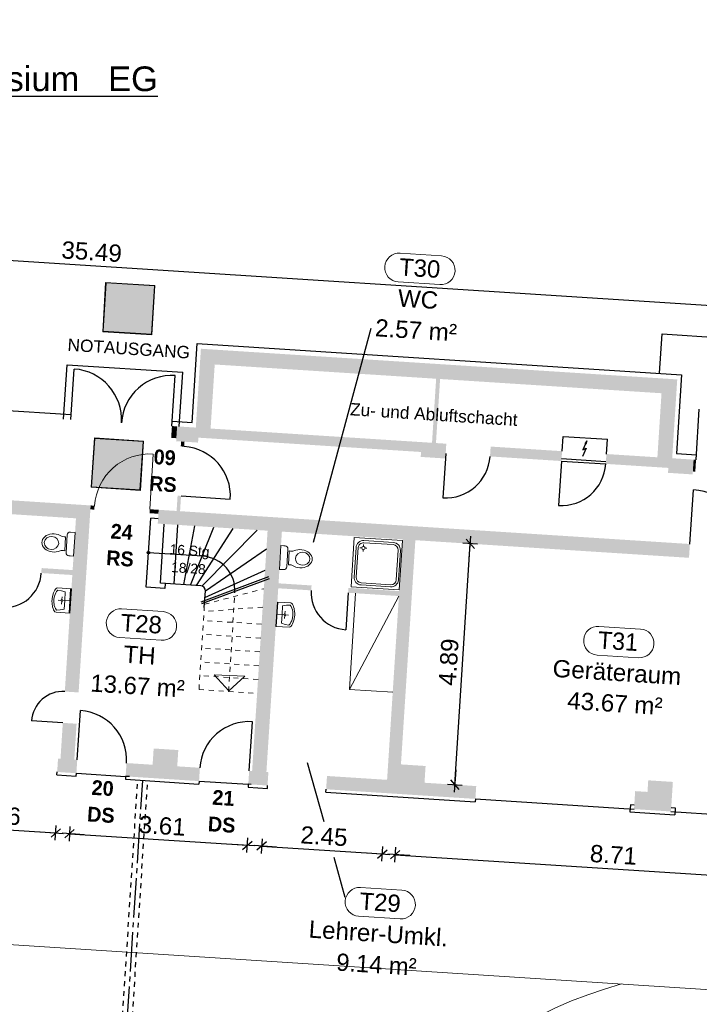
# Model space of a CAD drawing. Header units: metres. Extents: x -15.7 to 45.4, y -8.3 to 46.7.
# Tile 15 of 16: x 16.4 to 30.2, y 26.7 to 46.7. Entities that reach past the tile are written whole.
import ezdxf

# ---------------------------------------------------------------- set-up
doc = ezdxf.new("R2010")
doc.units = ezdxf.units.M
doc.header["$PDMODE"] = 65
for name, pattern in [('AUSGEZOGEN', [0]), ('STRICHPUNKT2_S5', [1.1, 0.8, -0.1, 0.1, -0.1]), ('VERDECKT2_S2', [0.0027, 0.002, -0.0007])]:
    doc.linetypes.add(name, pattern=pattern)
doc.layers.add('XR$1$_36737_1', color=7, linetype='Continuous')
for name, color, linetype, lineweight in [('XR$1$Allgemein', 7, 'AUSGEZOGEN', 25), ('XR$1$Allgemein01', 7, 'AUSGEZOGEN', 25), ('XR$1$Allgemein02', 7, 'AUSGEZOGEN', 25), ('XR$1$Beschriften', 7, 'AUSGEZOGEN', 25), ('XR$1$Fenstermakro_ Türmakro', 7, 'AUSGEZOGEN', 25), ('XR$1$Raum', 7, 'AUSGEZOGEN', 25), ('XR$1$Schraffur_1', 7, 'AUSGEZOGEN', 13), ('XR$1$STANDARD_1', 7, 'AUSGEZOGEN', 25), ('XR$1$Wand', 7, 'AUSGEZOGEN', 50)]:
    doc.layers.add(name, color=color, linetype=linetype, lineweight=lineweight)
doc.styles.add('ARIAL', font='arial.ttf')
doc.dimstyles.new('DIMSTYLE_3', dxfattribs={"dimtxt": 0.35, "dimasz": 0.3, "dimexe": 0, "dimexo": 1e-06, "dimgap": 0.175, "dimtad": 2, "dimrnd": 0.005, "dimzin": 4, "dimdsep": 46, "dimtxsty": 'ARIAL', "dimblk1": 'ALL_ML_STRICH', "dimblk2": 'ALL_ML_STRICH', "dimsah": 1, "dimcen": 0, "dimse1": 1, "dimse2": 1, "dimclrd": 7, "dimclre": 7, "dimclrt": 7, "dimadec": 0, "dimazin": 0, "dimtfac": 1, "dimtdec": 0, "dimtix": 1, "dimtmove": 2, "dimatfit": 3, "dimfxl": 0, "dimtzin": 0, "dimlwd": 0, "dimlwe": 25, "dimarcsym": 0})

# ---------------------------------------------------------------- blocks, each defined once
blk = doc.blocks.new('ALL_ML_STRICH')
at = {"color": 0, "linetype": 'ByBlock', "lineweight": -2}
for p, q in [((-1, 0), (0.5, 0)), ((-0.3, -0.3), (0.3, 0.3)), ((0, -0.5), (0, 0.5))]:
    blk.add_line(p, q, dxfattribs=at)
blk = doc.blocks.new('*D57')
at = {"layer": 'DEFPOINTS', "color": 7, "linetype": 'AUSGEZOGEN', "lineweight": 25, "transparency": 33554687}
for p in [(24.168, 31.574), (32.827, 30.501), (24.05, 29.745)]:
    blk.add_point(p, dxfattribs=at)
at = {"layer": 'XR$1$Allgemein', "color": 7, "linetype": 'AUSGEZOGEN', "lineweight": -2, "transparency": 33554687}
blk.add_line((24.05, 29.745), (32.742, 29.186), dxfattribs=at)
at = {"layer": 'XR$1$Allgemein', "color": 7, "linetype": 'AUSGEZOGEN', "lineweight": 25, "transparency": 33554687, "yscale": 0.3, "zscale": 0.3}
for p, xscale, rotation in [((24.05, 29.745), 0.2999999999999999, 176.3178244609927), ((32.742, 29.186), 0.3, 356.3178244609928)]:
    blk.add_blockref('ALL_ML_STRICH', p, dxfattribs=dict(at, xscale=xscale, rotation=rotation))
at = {"layer": 'XR$1$Allgemein', "color": 7, "linetype": 'AUSGEZOGEN', "lineweight": 25, "transparency": 33554687, "insert": (28.473, 29.742), "char_height": 0.35, "width": 1.4, "attachment_point": 5, "rotation": 356.3178, "style": 'ARIAL'}
blk.add_mtext('\\A1;{\\A1;{8.71\\H0.231000;\\S^ ;}}', dxfattribs=at)
blk = doc.blocks.new('*D62')
at = {"layer": 'DEFPOINTS', "color": 7, "linetype": 'AUSGEZOGEN', "lineweight": 25, "transparency": 33554687}
for p in [(0.166, 42.815), (-0.146, 37.979), (35.271, 35.699)]:
    blk.add_point(p, dxfattribs=at)
at = {"layer": 'XR$1$Allgemein', "color": 7, "linetype": 'AUSGEZOGEN', "lineweight": -2, "transparency": 33554687}
blk.add_line((0.166, 42.815), (35.582, 40.536), dxfattribs=at)
at = {"layer": 'XR$1$Allgemein', "color": 7, "linetype": 'AUSGEZOGEN', "lineweight": 25, "transparency": 33554687, "yscale": 0.3, "zscale": 0.3}
for p, xscale, rotation in [((0.166, 42.815), 0.2999999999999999, 176.3178244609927), ((35.582, 40.536), 0.3, 356.3178244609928)]:
    blk.add_blockref('ALL_ML_STRICH', p, dxfattribs=dict(at, xscale=xscale, rotation=rotation))
at = {"layer": 'XR$1$Allgemein', "color": 7, "linetype": 'AUSGEZOGEN', "lineweight": 25, "transparency": 33554687, "insert": (17.903, 41.956), "char_height": 0.35, "width": 1.75, "attachment_point": 5, "rotation": 356.3178, "style": 'ARIAL'}
blk.add_mtext('\\A1;{\\A1;{35.49\\H0.231000;\\S^ ;}}', dxfattribs=at)
blk = doc.blocks.new('*D77')
at = {"layer": 'DEFPOINTS', "color": 7, "linetype": 'AUSGEZOGEN', "lineweight": 25, "transparency": 33554687}
for p in [(17.551, 31.669), (21.153, 31.437), (17.454, 30.169)]:
    blk.add_point(p, dxfattribs=at)
at = {"layer": 'XR$1$Allgemein', "color": 7, "linetype": 'AUSGEZOGEN', "lineweight": -2, "transparency": 33554687}
blk.add_line((17.454, 30.169), (21.057, 29.938), dxfattribs=at)
at = {"layer": 'XR$1$Allgemein', "color": 7, "linetype": 'AUSGEZOGEN', "lineweight": 25, "transparency": 33554687, "xscale": 0.3, "yscale": 0.3, "zscale": 0.3}
for p, rotation in [((17.454, 30.169), 176.3178244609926), ((21.057, 29.938), 356.3178244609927)]:
    blk.add_blockref('ALL_ML_STRICH', p, dxfattribs=dict(at, rotation=rotation))
at = {"layer": 'XR$1$Allgemein', "color": 7, "linetype": 'AUSGEZOGEN', "lineweight": 25, "transparency": 33554687, "insert": (19.332, 30.33), "char_height": 0.35, "width": 1.4, "attachment_point": 5, "rotation": 356.3178, "style": 'ARIAL'}
blk.add_mtext('\\A1;{\\A1;{3.61\\H0.231000;\\S^ ;}}', dxfattribs=at)
blk = doc.blocks.new('*D78')
at = {"layer": 'DEFPOINTS', "color": 7, "linetype": 'AUSGEZOGEN', "lineweight": 25, "transparency": 33554687}
for p in [(14.816, 31.845), (17.259, 31.497), (14.72, 30.345)]:
    blk.add_point(p, dxfattribs=at)
at = {"layer": 'XR$1$Allgemein', "color": 7, "linetype": 'AUSGEZOGEN', "lineweight": -2, "transparency": 33554687}
blk.add_line((14.72, 30.345), (17.175, 30.187), dxfattribs=at)
at = {"layer": 'XR$1$Allgemein', "color": 7, "linetype": 'AUSGEZOGEN', "lineweight": 25, "transparency": 33554687, "xscale": 0.3, "yscale": 0.3, "zscale": 0.3}
for p, rotation in [((14.72, 30.345), 176.3178244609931), ((17.175, 30.187), 356.3178244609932)]:
    blk.add_blockref('ALL_ML_STRICH', p, dxfattribs=dict(at, rotation=rotation))
at = {"layer": 'XR$1$Allgemein', "color": 7, "linetype": 'AUSGEZOGEN', "lineweight": 25, "transparency": 33554687, "insert": (15.991, 30.545), "char_height": 0.35, "width": 1.4, "attachment_point": 5, "rotation": 356.3178, "style": 'ARIAL'}
blk.add_mtext('\\A1;{\\A1;{2.46\\H0.231000;\\S^ ;}}', dxfattribs=at)
blk = doc.blocks.new('*D79')
at = {"layer": 'DEFPOINTS', "color": 7, "linetype": 'AUSGEZOGEN', "lineweight": 25, "transparency": 33554687}
for p in [(21.425, 31.149), (23.888, 31.261), (21.346, 29.919)]:
    blk.add_point(p, dxfattribs=at)
at = {"layer": 'XR$1$Allgemein', "color": 7, "linetype": 'AUSGEZOGEN', "lineweight": -2, "transparency": 33554687}
blk.add_line((21.346, 29.919), (23.791, 29.762), dxfattribs=at)
at = {"layer": 'XR$1$Allgemein', "color": 7, "linetype": 'AUSGEZOGEN', "lineweight": 25, "transparency": 33554687, "xscale": 0.3, "yscale": 0.3, "zscale": 0.3}
for p, rotation in [((21.346, 29.919), 176.3178244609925), ((23.791, 29.762), 356.3178244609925)]:
    blk.add_blockref('ALL_ML_STRICH', p, dxfattribs=dict(at, rotation=rotation))
at = {"layer": 'XR$1$Allgemein', "color": 7, "linetype": 'AUSGEZOGEN', "lineweight": 25, "transparency": 33554687, "insert": (22.61, 30.119), "char_height": 0.35, "width": 1.4, "attachment_point": 5, "rotation": 356.3178, "style": 'ARIAL'}
blk.add_mtext('\\A1;{\\A1;{2.45\\H0.231000;\\S^ ;}}', dxfattribs=at)
blk = doc.blocks.new('*D80')
at = {"layer": 'DEFPOINTS', "color": 7, "linetype": 'AUSGEZOGEN', "lineweight": 25, "transparency": 33554687}
for p in [(24.46, 36.114), (25.258, 31.163), (25.693, 31.135)]:
    blk.add_point(p, dxfattribs=at)
at = {"layer": 'XR$1$Allgemein', "color": 7, "linetype": 'AUSGEZOGEN', "lineweight": -2, "transparency": 33554687}
blk.add_line((25.258, 31.163), (25.572, 36.043), dxfattribs=at)
at = {"layer": 'XR$1$Allgemein', "color": 7, "linetype": 'AUSGEZOGEN', "lineweight": 25, "transparency": 33554687, "xscale": 0.3, "yscale": 0.3, "zscale": 0.3}
for p, rotation in [((25.572, 36.043), 86.31782446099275), ((25.258, 31.163), 266.3178244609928)]:
    blk.add_blockref('ALL_ML_STRICH', p, dxfattribs=dict(at, rotation=rotation))
at = {"layer": 'XR$1$Allgemein', "color": 7, "linetype": 'AUSGEZOGEN', "lineweight": 25, "transparency": 33554687, "insert": (25.136, 33.646), "char_height": 0.35, "width": 1.4, "attachment_point": 5, "rotation": 86.3178, "style": 'ARIAL'}
blk.add_mtext('\\A1;{\\A1;{4.89\\H0.231000;\\S^ ;}}', dxfattribs=at)
blk = doc.blocks.new('Richtungspfeil gerade_1', base_point=(17.392, 4.905))
at = {"layer": 'XR$1$_36737_1', "linetype": 'AUSGEZOGEN', "lineweight": 13, "true_color": 0x000000, "transparency": 33554687}
h = blk.add_hatch(color=18, dxfattribs=at)
h.paths.add_polyline_path([(16.897, 4.4), (16.897, 5.4), (17.897, 5.4), (17.897, 4.4)], flags=16)
h.paths.add_polyline_path([(16.907, 4.41), (17.887, 4.41), (17.887, 5.39), (16.907, 5.39)])
at = {"layer": 'XR$1$_36737_1', "linetype": 'AUSGEZOGEN', "lineweight": 13, "transparency": 33554687}
blk.add_hatch(color=7, dxfattribs=at).paths.add_polyline_path([(16.907, 5.39), (17.887, 5.39), (17.887, 4.41), (16.907, 4.41)], flags=16)
at = {"layer": 'XR$1$_36737_1', "linetype": 'AUSGEZOGEN', "lineweight": 13, "true_color": 0x009e28, "transparency": 33554687}
h = blk.add_hatch(color=104, dxfattribs=at)
h.paths.add_polyline_path([(16.927, 4.43), (16.927, 5.37), (17.867, 5.37), (17.867, 4.43)], flags=16)
h.paths.add_polyline_path([(17.321, 4.963), (17.321, 4.559), (17.5, 4.559), (17.5, 4.963), (17.729, 4.723), (17.729, 4.956), (17.41, 5.275), (17.092, 4.956), (17.092, 4.723)])
at = {"layer": 'XR$1$_36737_1', "color": 7, "linetype": 'AUSGEZOGEN', "lineweight": 13, "transparency": 33554687}
for p, q in [((16.897, 5.4), (16.897, 4.4)), ((16.897, 4.41), (17.897, 4.41))]:
    blk.add_line(p, q, dxfattribs=at)
blk.add_lwpolyline([(16.897, 4.4), (17.897, 4.4), (17.897, 5.4), (16.897, 5.4)], dxfattribs=at)
blk.add_lwpolyline([(17.887, 5.39), (16.907, 5.39), (16.907, 4.41), (17.887, 4.41), (17.887, 5.39)], close=True, dxfattribs=at)
blk = doc.blocks.new('Notausgang_1', base_point=(14.397, 3.905))
at = {"layer": 'XR$1$_36737_1', "linetype": 'AUSGEZOGEN', "lineweight": 13, "true_color": 0x000000, "transparency": 33554687}
h = blk.add_hatch(color=18, dxfattribs=at)
h.paths.add_polyline_path([(14.897, 4.41), (13.897, 4.41), (13.897, 3.41), (14.897, 3.41)])
h.paths.add_polyline_path([(14.887, 4.4), (14.887, 3.42), (13.907, 3.42), (13.907, 4.4)], flags=16)
at = {"layer": 'XR$1$_36737_1', "linetype": 'AUSGEZOGEN', "lineweight": 13, "transparency": 33554687}
blk.add_hatch(color=7, dxfattribs=at).paths.add_polyline_path([(13.907, 4.4), (13.907, 3.42), (14.887, 3.42), (14.887, 4.4)])
at = {"layer": 'XR$1$_36737_1', "linetype": 'AUSGEZOGEN', "lineweight": 13, "true_color": 0x009e28, "transparency": 33554687}
h = blk.add_hatch(color=104, dxfattribs=at)
h.paths.add_polyline_path([(14.338, 4.197), (14.331, 4.198), (14.324, 4.199), (14.317, 4.199), (14.31, 4.198), (14.304, 4.197), (14.297, 4.195), (14.291, 4.192), (14.285, 4.189), (14.279, 4.185), (14.274, 4.18), (14.269, 4.175), (14.265, 4.17), (14.262, 4.164), (14.259, 4.158), (14.256, 4.152), (14.255, 4.145), (14.254, 4.138), (14.253, 4.132), (14.254, 4.125), (14.255, 4.118), (14.256, 4.111), (14.259, 4.105), (14.262, 4.099), (14.265, 4.093), (14.269, 4.088), (14.274, 4.083), (14.279, 4.078), (14.285, 4.074), (14.291, 4.071), (14.297, 4.068), (14.304, 4.066), (14.31, 4.065), (14.317, 4.064), (14.324, 4.064), (14.331, 4.065), (14.338, 4.066), (14.344, 4.068), (14.35, 4.071), (14.356, 4.074), (14.362, 4.078), (14.367, 4.083), (14.372, 4.088), (14.376, 4.093), (14.38, 4.099), (14.383, 4.105), (14.385, 4.111), (14.387, 4.118), (14.388, 4.125), (14.388, 4.132), (14.388, 4.138), (14.387, 4.145), (14.385, 4.152), (14.383, 4.158), (14.38, 4.164), (14.376, 4.17), (14.372, 4.175), (14.367, 4.18), (14.362, 4.185), (14.356, 4.189), (14.35, 4.192), (14.344, 4.195)])
h.paths.add_polyline_path([(13.927, 3.44), (14.867, 3.44), (14.867, 4.38), (13.927, 4.38)])
h.paths.add_polyline_path([(14.146, 3.501), (14.146, 3.846), (14.278, 3.846), (14.278, 3.846), (14.279, 3.846), (14.279, 3.846), (14.279, 3.846), (14.28, 3.846), (14.28, 3.846), (14.28, 3.846), (14.281, 3.846), (14.281, 3.847), (14.282, 3.847), (14.282, 3.847), (14.282, 3.847), (14.283, 3.847), (14.283, 3.847), (14.283, 3.848), (14.284, 3.848), (14.284, 3.848), (14.284, 3.848), (14.284, 3.848), (14.285, 3.849), (14.285, 3.849), (14.285, 3.849), (14.286, 3.85), (14.286, 3.85), (14.286, 3.85), (14.286, 3.85), (14.286, 3.851), (14.287, 3.851), (14.287, 3.851), (14.287, 3.852), (14.287, 3.852), (14.318, 3.926), (14.405, 3.787), (14.405, 3.787), (14.405, 3.787), (14.405, 3.786), (14.406, 3.786), (14.406, 3.786), (14.406, 3.785), (14.406, 3.785), (14.406, 3.785), (14.406, 3.784), (14.406, 3.784), (14.406, 3.784), (14.406, 3.783), (14.406, 3.783), (14.406, 3.782), (14.406, 3.782), (14.406, 3.782), (14.406, 3.781), (14.406, 3.781), (14.406, 3.781), (14.406, 3.78), (14.406, 3.78), (14.406, 3.78), (14.406, 3.779), (14.406, 3.779), (14.406, 3.778), (14.406, 3.778), (14.406, 3.778), (14.405, 3.777), (14.405, 3.777), (14.405, 3.777), (14.405, 3.776), (14.229, 3.505), (14.302, 3.505), (14.466, 3.746), (14.466, 3.629), (14.466, 3.627), (14.466, 3.626), (14.467, 3.625), (14.467, 3.623), (14.467, 3.622), (14.467, 3.621), (14.468, 3.62), (14.468, 3.619), (14.469, 3.618), (14.469, 3.616), (14.47, 3.615), (14.471, 3.614), (14.472, 3.613), (14.472, 3.612), (14.473, 3.611), (14.474, 3.61), (14.475, 3.61), (14.476, 3.609), (14.477, 3.608), (14.478, 3.607), (14.479, 3.607), (14.48, 3.606), (14.481, 3.606), (14.483, 3.605), (14.484, 3.605), (14.485, 3.604), (14.486, 3.604), (14.488, 3.604), (14.489, 3.604), (14.49, 3.604), (14.491, 3.604), (14.693, 3.604), (14.692, 3.606), (14.691, 3.609), (14.691, 3.612), (14.69, 3.615), (14.689, 3.618), (14.687, 3.62), (14.686, 3.623), (14.685, 3.626), (14.683, 3.628), (14.681, 3.631), (14.68, 3.633), (14.678, 3.635), (14.676, 3.638), (14.674, 3.64), (14.671, 3.642), (14.669, 3.644), (14.667, 3.645), (14.664, 3.647), (14.662, 3.649), (14.659, 3.65), (14.657, 3.651), (14.654, 3.653), (14.651, 3.654), (14.648, 3.655), (14.645, 3.655), (14.643, 3.656), (14.64, 3.657), (14.637, 3.657), (14.634, 3.657), (14.631, 3.658), (14.628, 3.658), (14.533, 3.658), (14.533, 3.789), (14.533, 3.789), (14.533, 3.79), (14.533, 3.791), (14.533, 3.792), (14.533, 3.793), (14.533, 3.794), (14.533, 3.795), (14.532, 3.795), (14.532, 3.796), (14.532, 3.797), (14.532, 3.798), (14.532, 3.799), (14.532, 3.8), (14.531, 3.8), (14.531, 3.801), (14.531, 3.802), (14.531, 3.803), (14.531, 3.804), (14.53, 3.805), (14.53, 3.805), (14.53, 3.806), (14.529, 3.807), (14.529, 3.808), (14.529, 3.809), (14.528, 3.809), (14.528, 3.81), (14.528, 3.811), (14.527, 3.812), (14.527, 3.812), (14.526, 3.813), (14.526, 3.814), (14.418, 3.998), (14.512, 3.998), (14.513, 3.998), (14.513, 3.998), (14.513, 3.998), (14.514, 3.998), (14.514, 3.997), (14.514, 3.997), (14.515, 3.997), (14.515, 3.997), (14.515, 3.997), (14.516, 3.997), (14.516, 3.997), (14.516, 3.997), (14.517, 3.997), (14.517, 3.996), (14.517, 3.996), (14.518, 3.996), (14.518, 3.996), (14.518, 3.996), (14.518, 3.996), (14.519, 3.995), (14.519, 3.995), (14.519, 3.995), (14.519, 3.995), (14.52, 3.994), (14.52, 3.994), (14.52, 3.994), (14.52, 3.994), (14.521, 3.993), (14.521, 3.993), (14.521, 3.993), (14.521, 3.993), (14.552, 3.936), (14.554, 3.934), (14.556, 3.933), (14.558, 3.932), (14.56, 3.931), (14.562, 3.93), (14.564, 3.929), (14.566, 3.929), (14.569, 3.929), (14.571, 3.929), (14.573, 3.929), (14.575, 3.929), (14.578, 3.929), (14.58, 3.93), (14.582, 3.931), (14.584, 3.932), (14.586, 3.933), (14.588, 3.935), (14.589, 3.936), (14.591, 3.938), (14.592, 3.94), (14.594, 3.942), (14.595, 3.944), (14.596, 3.946), (14.596, 3.948), (14.597, 3.95), (14.597, 3.952), (14.597, 3.955), (14.597, 3.957), (14.597, 3.959), (14.596, 3.961), (14.596, 3.964), (14.562, 4.026), (14.561, 4.027), (14.56, 4.028), (14.559, 4.03), (14.558, 4.031), (14.557, 4.033), (14.556, 4.034), (14.555, 4.035), (14.553, 4.036), (14.552, 4.038), (14.551, 4.039), (14.55, 4.04), (14.548, 4.041), (14.547, 4.042), (14.545, 4.043), (14.544, 4.044), (14.542, 4.045), (14.541, 4.045), (14.539, 4.046), (14.538, 4.047), (14.536, 4.047), (14.535, 4.048), (14.533, 4.049), (14.531, 4.049), (14.53, 4.05), (14.528, 4.05), (14.526, 4.05), (14.525, 4.051), (14.523, 4.051), (14.521, 4.051), (14.52, 4.051), (14.518, 4.051), (14.337, 4.051), (14.335, 4.051), (14.333, 4.051), (14.331, 4.051), (14.329, 4.05), (14.327, 4.05), (14.325, 4.05), (14.323, 4.049), (14.321, 4.049), (14.319, 4.048), (14.318, 4.047), (14.316, 4.046), (14.314, 4.046), (14.312, 4.045), (14.311, 4.044), (14.309, 4.043), (14.307, 4.042), (14.306, 4.04), (14.304, 4.039), (14.303, 4.038), (14.301, 4.037), (14.3, 4.035), (14.299, 4.034), (14.297, 4.032), (14.296, 4.031), (14.295, 4.029), (14.294, 4.027), (14.293, 4.026), (14.292, 4.024), (14.291, 4.022), (14.291, 4.02), (14.29, 4.019), (14.247, 3.905), (14.247, 3.905), (14.246, 3.904), (14.246, 3.904), (14.246, 3.904), (14.246, 3.903), (14.246, 3.903), (14.245, 3.903), (14.245, 3.902), (14.245, 3.902), (14.245, 3.902), (14.244, 3.901), (14.244, 3.901), (14.244, 3.901), (14.244, 3.901), (14.243, 3.9), (14.243, 3.9), (14.243, 3.9), (14.242, 3.9), (14.242, 3.9), (14.242, 3.899), (14.241, 3.899), (14.241, 3.899), (14.241, 3.899), (14.24, 3.899), (14.24, 3.899), (14.239, 3.899), (14.239, 3.899), (14.239, 3.899), (14.238, 3.899), (14.238, 3.898), (14.237, 3.898), (14.146, 3.898), (14.146, 4.297), (14.647, 4.297), (14.647, 3.675), (14.65, 3.674), (14.653, 3.673), (14.656, 3.672), (14.659, 3.671), (14.662, 3.67), (14.665, 3.668), (14.668, 3.667), (14.671, 3.665), (14.673, 3.664), (14.676, 3.662), (14.679, 3.66), (14.681, 3.658), (14.683, 3.656), (14.686, 3.654), (14.688, 3.652), (14.69, 3.65), (14.692, 3.647), (14.694, 3.645), (14.696, 3.642), (14.698, 3.64), (14.7, 3.637), (14.702, 3.634), (14.703, 3.632), (14.705, 3.629), (14.706, 3.626), (14.707, 3.623), (14.708, 3.62), (14.709, 3.617), (14.71, 3.614), (14.711, 3.611), (14.711, 3.608), (14.711, 3.588), (14.647, 3.588), (14.647, 3.503), (14.705, 3.445), (14.354, 3.445), (14.305, 3.494), (14.23, 3.494), (14.278, 3.445), (14.203, 3.445)], flags=16)
at = {"layer": 'XR$1$_36737_1', "color": 7, "linetype": 'AUSGEZOGEN', "lineweight": 13, "transparency": 33554687}
blk.add_line((13.897, 4.41), (14.897, 4.41), dxfattribs=at)
blk.add_lwpolyline([(14.897, 4.41), (14.897, 3.41), (13.897, 3.41), (13.897, 4.41)], dxfattribs=at)
blk.add_lwpolyline([(13.907, 3.42), (13.907, 4.4), (14.887, 4.4), (14.887, 3.42), (13.907, 3.42)], close=True, dxfattribs=at)

msp = doc.modelspace()

# ---------------------------------------------------------------- hatches: boundary and pattern name
at = {"layer": 'XR$1$Allgemein01', "linetype": 'AUSGEZOGEN', "lineweight": 18, "transparency": 33554687}
for points in [[(29.7654, 39.3705), (20.1154, 39.9915), (20.0961, 39.6921), (29.7462, 39.0711)], [(20.0961, 39.6921), (20.0126, 38.3948), (20.312, 38.3755), (20.3955, 39.6729)], [(24.8776, 38.0817), (24.9611, 39.379), (24.8812, 39.3842), (24.7977, 38.0869)], [(29.6627, 37.7738), (29.7462, 39.0711), (29.4468, 39.0904), (29.3633, 37.793)], [(19.6334, 38.4192), (19.5286, 38.4259), (19.5132, 38.1864), (19.618, 38.1797)], [(19.6142, 38.1198), (20.0582, 38.0912), (20.0647, 38.191), (20.0126, 38.3948), (19.6334, 38.4192)], [(24.5882, 38.1003), (20.0126, 38.3948), (20.0647, 38.191), (24.5753, 37.9008)], [(24.5689, 37.801), (25.0679, 37.7689), (25.0871, 38.0682), (24.5882, 38.1003)], [(27.4323, 37.9173), (25.9853, 38.0104), (25.9724, 37.8108), (27.4194, 37.7177)], [(2.1964, 37.5472), (17.864, 36.539), (17.882, 36.8184), (2.2144, 37.8267)], [(29.6627, 37.7738), (28.3304, 37.8595), (28.3176, 37.6599), (29.585, 37.5784)], [(29.5785, 37.4786), (30.0775, 37.4465), (30.0968, 37.7458), (29.6627, 37.7738), (29.585, 37.5784)], [(30.1467, 37.7426), (30.0968, 37.7458), (30.0814, 37.5063), (30.1313, 37.5031)], [(19.2412, 36.4503), (30.0039, 35.7577), (30.0219, 36.0371), (19.2592, 36.7298)], [(17.5846, 36.5569), (17.3589, 33.0492), (17.6383, 33.0312), (17.864, 36.539)], [(21.4666, 36.3071), (21.1358, 31.1677), (21.4252, 31.1491), (21.756, 36.2885)], [(24.2009, 36.1312), (23.8875, 31.2612), (24.147, 31.2445), (24.4604, 36.1145)], [(17.5172, 35.5091), (16.8885, 35.5496), (16.882, 35.4498), (17.5107, 35.4093)], [(21.6821, 35.1409), (22.3507, 35.0978), (22.3572, 35.1976), (21.6885, 35.2407)], [(24.1335, 35.0833), (23.1056, 35.1495), (23.0992, 35.0497), (24.1271, 34.9835)], [(17.5506, 31.669), (17.5975, 32.3975), (17.3181, 32.4155), (17.2712, 31.687)], [(19.12, 31.2975), (19.619, 31.2654), (19.6575, 31.8641), (19.1585, 31.8962)], [(17.2213, 31.6902), (17.204, 31.4208), (17.2539, 31.4176), (17.2712, 31.687)], [(17.2539, 31.4176), (17.5932, 31.3957), (17.6105, 31.6652), (17.2712, 31.687)], [(18.5911, 31.3315), (19.12, 31.2975), (19.1373, 31.5669), (18.6084, 31.601)], [(19.619, 31.2654), (20.078, 31.2358), (20.0954, 31.5053), (19.6363, 31.5348)], [(24.1296, 30.9751), (24.6286, 30.943), (24.6671, 31.5417), (24.1682, 31.5738)], [(21.1532, 31.4372), (21.0933, 31.441), (21.0759, 31.1716), (21.1358, 31.1677)], [(21.4252, 31.1491), (21.4651, 31.1466), (21.4825, 31.416), (21.4426, 31.4186)], [(22.6527, 31.0701), (24.1296, 30.9751), (24.147, 31.2445), (22.67, 31.3396)], [(24.6286, 30.943), (25.6764, 30.8755), (25.6931, 31.135), (24.6453, 31.2024)], [(29.1393, 30.6527), (29.6382, 30.6206), (29.6768, 31.2193), (29.1778, 31.2515)], [(28.8898, 30.6687), (29.1393, 30.6527), (29.1627, 31.0169), (28.9132, 31.033)]]:
    msp.add_hatch(color=252, dxfattribs=at).paths.add_polyline_path(points)
at = {"layer": 'XR$1$Allgemein02', "linetype": 'AUSGEZOGEN', "lineweight": 18, "transparency": 33554687}
for points in [[(17.8769, 36.7385), (17.9567, 36.7334), (17.9618, 36.8132), (17.882, 36.8184)], [(19.2592, 36.7298), (19.0795, 36.7413), (19.0744, 36.6615), (19.254, 36.6499)]]:
    msp.add_hatch(color=252, dxfattribs=at).paths.add_polyline_path(points)
at = {"layer": 'XR$1$Wand', "linetype": 'AUSGEZOGEN', "lineweight": 18, "transparency": 33554687}
for points in [[(19.714, 38.1134), (19.7075, 38.0136), (19.7774, 38.0091), (19.7838, 38.1089)], [(19.6433, 37.0157), (19.6234, 36.7063), (19.6933, 36.7018), (19.7132, 37.0112)]]:
    msp.add_hatch(color=252, dxfattribs=at).paths.add_polyline_path(points)

# ---------------------------------------------------------------- linework, layer by layer
at = {"layer": 'XR$1$Allgemein01', "color": 7, "linetype": 'AUSGEZOGEN', "lineweight": 25, "transparency": 33554687}
for p, q in [((29.4076, 39.4937), (29.459, 40.2921)), ((29.459, 40.2921), (33.7501, 40.0159)), ((19.9392, 38.4997), (20.042, 40.0964)), ((20.042, 40.0964), (29.8517, 39.4651)), ((2.141, 39.6451), (17.4893, 38.6574)), ((17.3332, 38.5672), (17.4038, 39.665)), ((17.4038, 39.665), (19.749, 39.514)), ((17.4829, 38.5576), (17.5487, 39.5805)), ((19.6783, 38.4163), (19.749, 39.514)), ((19.5286, 38.4259), (19.5945, 39.4488)), ((29.8517, 39.4651), (29.7489, 37.8684)), ((30.1467, 37.7426), (30.2125, 38.7655)), ((19.5351, 38.5257), (19.9392, 38.4997)), ((27.4323, 37.9173), (27.4516, 38.2167)), ((27.4516, 38.2167), (28.3497, 38.1589)), ((27.9317, 38.1235), (27.8546, 37.9476)), ((27.9317, 38.1235), (27.8942, 38.0673)), ((27.9317, 38.1235), (27.9157, 38.0578)), ((28.3304, 37.8595), (28.3497, 38.1589)), ((27.9178, 37.9789), (27.8442, 37.8112)), ((27.8546, 37.9476), (27.9178, 37.9789)), ((27.8942, 38.0673), (27.9157, 38.0578)), ((25.0743, 37.8686), (25.0165, 36.9705)), ((27.4194, 37.7177), (27.3616, 36.8196)), ((27.4194, 37.7177), (28.3176, 37.6599)), ((27.4227, 37.7676), (28.3208, 37.7098)), ((29.7489, 37.8684), (30.1531, 37.8424)), ((30.0219, 36.0371), (30.0925, 37.1349)), ((19.008, 35.1626), (19.0979, 36.5598)), ((19.2476, 36.5501), (19.0979, 36.5598)), ((19.2938, 35.2445), (19.3709, 36.442)), ((19.5739, 35.2264), (19.651, 36.424)), ((19.7677, 35.214), (19.9921, 36.402)), ((19.9024, 35.2053), (20.3755, 36.3773)), ((20.026, 35.1973), (20.7668, 36.3521)), ((20.1421, 35.1899), (21.2527, 36.3209)), ((20.2055, 35.0856), (21.4431, 35.9425)), ((20.1507, 35.7906), (19.0529, 35.8612)), ((20.1971, 34.9541), (21.4152, 35.5082)), ((19.3872, 35.1382), (19.008, 35.1626)), ((20.1121, 35.1918), (19.2938, 35.2445)), ((19.3936, 35.238), (19.3872, 35.1382)), ((20.1842, 34.7542), (20.2055, 35.0856)), ((23.0992, 35.0497), (23.051, 34.3012)), ((17.6105, 31.6652), (17.6747, 32.6631)), ((17.3181, 32.4155), (16.6844, 32.4563)), ((21.0933, 31.441), (21.1575, 32.439)), ((17.2001, 31.3609), (17.5893, 31.3359)), ((17.5893, 31.3359), (17.5932, 31.3957)), ((18.5911, 31.3315), (18.5872, 31.2716)), ((18.6709, 31.3264), (18.5911, 31.3315)), ((18.5872, 31.2716), (20.0742, 31.1759)), ((20.078, 31.2358), (20.0742, 31.1759)), ((20.078, 31.2358), (20.078, 31.2358)), ((21.0759, 31.1716), (21.0721, 31.1117)), ((21.0721, 31.1117), (21.4613, 31.0867)), ((21.1358, 31.1677), (21.0759, 31.1716)), ((22.6488, 31.0103), (25.6726, 30.8157)), ((25.6764, 30.8755), (25.6726, 30.8157)), ((28.8151, 30.7537), (28.8061, 30.614)), ((28.8949, 30.7486), (28.8151, 30.7537)), ((28.8061, 30.614), (29.7142, 30.5556)), ((29.6434, 30.7004), (29.7232, 30.6953)), ((29.7232, 30.6953), (29.7142, 30.5556))]:
    msp.add_line(p, q, dxfattribs=at)
at = {"layer": 'XR$1$Allgemein01', "color": 7, "linetype": 'VERDECKT2_S2', "lineweight": 18, "transparency": 33554687}
for p, q in [((20.1882, 34.8162), (21.3909, 35.1312)), ((20.6758, 33.0512), (20.8043, 35.0471)), ((20.0771, 33.0897), (20.1842, 34.7542)), ((21.367, 34.7599), (20.1788, 34.6699)), ((21.3447, 34.4127), (20.1671, 34.4885)), ((21.3266, 34.133), (20.1491, 34.2087)), ((21.3086, 33.8532), (20.1311, 33.929)), ((21.2906, 33.5734), (20.1131, 33.6492)), ((21.2726, 33.2937), (20.0951, 33.3695)), ((20.0771, 33.0897), (21.2546, 33.0139))]:
    msp.add_line(p, q, dxfattribs=at)
at = {"layer": 'XR$1$Allgemein01', "color": 7, "linetype": 'AUSGEZOGEN', "lineweight": 18, "transparency": 33554687}
for p, q in [((20.3873, 33.3901), (20.6805, 33.0647)), ((21.0059, 33.3579), (20.3873, 33.3901)), ((20.6805, 33.0647), (21.0059, 33.3579))]:
    msp.add_line(p, q, dxfattribs=at)
at = {"layer": 'XR$1$Allgemein01', "color": 7, "linetype": 'VERDECKT2_S2', "lineweight": 25, "transparency": 33554687}
for p, q in [((17.104, 4.3313), (18.8367, 31.2556)), ((17.3036, 4.3184), (19.0363, 31.2427))]:
    msp.add_line(p, q, dxfattribs=at)
at = {"layer": 'XR$1$Allgemein01', "color": 7, "linetype": 'STRICHPUNKT2_S5', "lineweight": 25, "transparency": 33554687}
msp.add_line((17.2038, 4.3249), (18.9365, 31.2492), dxfattribs=at)
at = {"layer": 'XR$1$Allgemein01', "color": 7, "linetype": 'AUSGEZOGEN', "lineweight": 25, "transparency": 33554687}
msp.add_circle((19.0529, 35.8612), 0.0258, dxfattribs=at)
for centre, radius, start, end in [((17.4829, 38.5576), 1.025, 356.31782, 86.31782), ((19.5286, 38.4259), 1.025, 86.31782, 176.31782), ((25.0743, 37.8686), 0.9, 266.31782, 356.31782), ((27.4194, 37.7177), 0.9, 266.31782, 356.31782), ((30.0219, 36.0371), 1.1, 356.31782, 86.31782), ((20.1057, 35.092), 0.7, 356.31782, 86.31782), ((16.1336, 35.4979), 0.75, 266.31782, 356.31782), ((20.1057, 35.092), 0.1, 356.31782, 86.31782), ((23.0992, 35.0497), 0.75, 176.31782, 266.31782), ((17.3181, 32.4155), 0.635, 86.31782, 176.31782), ((17.6105, 31.6652), 1, 356.31782, 86.31782), ((21.0933, 31.441), 1, 86.31782, 176.31782)]:
    msp.add_arc(centre, radius, start, end, dxfattribs=at)
at = {"layer": 'XR$1$Allgemein02', "color": 7, "linetype": 'AUSGEZOGEN', "lineweight": 18, "transparency": 33554687}
for p, q in [((19.0795, 36.7413), (19.1515, 37.859)), ((17.3573, 35.9022), (17.3755, 36.1843)), ((17.3846, 35.8639), (17.4077, 36.2229)), ((17.5663, 36.2733), (17.4723, 36.2793)), ((17.5354, 35.7928), (17.5663, 36.2733)), ((23.2213, 36.1691), (23.1571, 35.1712)), ((24.1993, 36.1062), (23.2213, 36.1691)), ((24.0165, 36.0679), (23.4177, 36.1064)), ((24.1351, 35.1083), (24.1993, 36.1062)), ((21.7377, 36.0048), (21.7068, 35.5243)), ((21.7952, 36.0011), (21.7377, 36.0048)), ((21.8214, 35.9995), (21.7952, 36.0011)), ((21.8786, 35.9344), (21.8555, 35.5754)), ((21.9058, 35.8961), (21.8877, 35.6139)), ((23.2584, 35.9663), (23.2198, 35.3676)), ((23.302, 35.9635), (23.2635, 35.3648)), ((23.3761, 35.9588), (23.3362, 35.9613)), ((23.406, 35.9248), (23.4034, 35.8849)), ((23.4101, 35.9886), (23.4127, 36.0286)), ((24.0137, 36.0242), (23.4149, 36.0627)), ((23.44, 35.9547), (23.4799, 35.9521)), ((24.0743, 35.3126), (24.1129, 35.9114)), ((24.118, 35.3098), (24.1565, 35.9085)), ((17.4418, 35.7988), (17.468, 35.7971)), ((17.468, 35.7971), (17.5354, 35.7928)), ((21.7068, 35.5243), (21.7908, 35.5189)), ((17.1571, 35.1057), (17.1427, 35.0783)), ((17.1705, 35.1251), (17.1571, 35.1057)), ((17.4928, 35.1301), (17.2127, 35.1481)), ((17.2912, 35.0896), (17.215, 35.1037)), ((17.4445, 34.6379), (17.4763, 35.1311)), ((17.4928, 35.1301), (17.461, 34.6368)), ((23.1571, 35.1712), (24.1351, 35.1083)), ((23.3599, 35.2083), (23.9587, 35.1697)), ((23.3627, 35.2519), (23.9615, 35.2134)), ((17.1296, 35.0466), (17.1099, 34.9774)), ((17.1427, 35.0783), (17.1296, 35.0466)), ((17.2814, 34.896), (17.2248, 34.8997)), ((17.3675, 35.0655), (17.2912, 35.0896)), ((17.2997, 34.9121), (17.3033, 34.9687)), ((17.3675, 35.0655), (17.3563, 34.8912)), ((23.2489, 35.04), (23.1236, 33.0941)), ((23.1236, 33.0941), (24.1271, 34.9835)), ((17.1115, 34.7662), (17.1016, 34.8313)), ((17.1205, 34.733), (17.1115, 34.7662)), ((17.1313, 34.704), (17.1205, 34.733)), ((17.1421, 34.683), (17.1313, 34.704)), ((17.2663, 34.7028), (17.189, 34.6986)), ((17.3451, 34.717), (17.2663, 34.7028)), ((17.2975, 34.8778), (17.2938, 34.8212)), ((17.3157, 34.8938), (17.4769, 34.8835)), ((17.3563, 34.8912), (17.3451, 34.717)), ((21.6641, 34.8616), (21.6324, 34.3684)), ((21.6389, 34.368), (21.6707, 34.8612)), ((21.6641, 34.8616), (21.9343, 34.8442)), ((21.7701, 34.7821), (21.7589, 34.6079)), ((21.7701, 34.7821), (21.8489, 34.7963)), ((21.8489, 34.7963), (21.9262, 34.8005)), ((21.9731, 34.8161), (21.9839, 34.795)), ((21.9839, 34.795), (21.9947, 34.7661)), ((21.9947, 34.7661), (22.0037, 34.7329)), ((22.0037, 34.7329), (22.0143, 34.6618)), ((17.461, 34.6368), (17.1809, 34.6549)), ((21.7995, 34.6053), (21.6483, 34.615)), ((21.7589, 34.6079), (21.7477, 34.4336)), ((21.8155, 34.587), (21.8119, 34.5304)), ((21.8177, 34.6213), (21.8214, 34.6779)), ((21.8338, 34.6031), (21.8904, 34.5994)), ((21.9856, 34.4525), (22.0038, 34.5158)), ((21.6324, 34.3684), (21.9025, 34.351)), ((21.7477, 34.4336), (21.824, 34.4095)), ((21.824, 34.4095), (21.9001, 34.3954)), ((21.9447, 34.374), (21.9581, 34.3934)), ((21.9581, 34.3934), (21.9725, 34.4208)), ((21.9725, 34.4208), (21.9856, 34.4525)), ((23.1236, 33.0941), (24.0018, 33.0375))]:
    msp.add_line(p, q, dxfattribs=at)
at = {"layer": 'XR$1$Allgemein02', "color": 7, "linetype": 'AUSGEZOGEN', "lineweight": 13, "transparency": 33554687}
msp.add_line((31.5857, 26.9379), (-8.3317, 29.5068), dxfattribs=at)
at = {"layer": 'XR$1$Allgemein02', "color": 7, "linetype": 'AUSGEZOGEN', "lineweight": 18, "transparency": 33554687}
msp.add_circle((23.4081, 35.9567), 0.032, dxfattribs=at)
for centre, radius, start, end in [((19.0795, 36.7413), 1.12, 86.31782, 176.31782), ((17.3503, 36.3203), 0.1383, 231.61051, 280.47009), ((17.4688, 36.2182), 0.0613, 86.31782, 176.31782), ((23.4081, 35.9567), 0.15, 86.31782, 176.31782), ((17.315, 35.7705), 0.1383, 72.16556, 111.27542), ((21.8174, 35.9383), 0.0613, 356.31782, 86.31941), ((21.9482, 36.0277), 0.1383, 252.16556, 291.27542), ((23.4081, 35.9567), 0.1062, 86.31782, 176.31782), ((24.0068, 35.9182), 0.1062, 356.31782, 86.31782), ((24.0068, 35.9182), 0.15, 356.31782, 86.31782), ((17.4457, 35.8599), 0.0613, 176.31782, 266.31941), ((21.7944, 35.5801), 0.0613, 266.31782, 356.31782), ((21.9128, 35.478), 0.1383, 51.61051, 100.47009), ((23.3695, 35.3579), 0.15, 176.31782, 266.31781), ((23.3695, 35.3579), 0.1062, 176.31782, 266.31781), ((23.9683, 35.3194), 0.15, 266.31781, 356.31781), ((23.9683, 35.3194), 0.1062, 266.31781, 356.31781), ((17.4136, 34.9195), 0.2708, 137.15344, 166.60831), ((17.2171, 35.0898), 0.0585, 94.34559, 142.80558), ((17.5081, 34.8814), 0.4096, 166.44457, 176.31795), ((17.5081, 34.8814), 0.3719, 164.27668, 176.31782), ((17.2986, 34.8949), 0.0172, 86.31784, 86.31782), ((21.7057, 34.6433), 0.2708, 6.02734, 35.48221), ((21.9224, 34.787), 0.0585, 29.83007, 78.29005), ((17.1928, 34.7121), 0.0585, 209.83004, 258.29002), ((21.8166, 34.6042), 0.0172, 86.31782, 86.31781), ((21.6071, 34.6177), 0.3719, 356.31783, 8.35897), ((21.6071, 34.6177), 0.4096, 356.3177, 6.19108), ((21.8981, 34.4093), 0.0585, 274.34563, 322.80561)]:
    msp.add_arc(centre, radius, start, end, dxfattribs=at)
at = {"layer": 'XR$1$Allgemein02', "color": 7, "linetype": 'AUSGEZOGEN', "lineweight": 13, "transparency": 33554687}
msp.add_arc((31.0399, 18.4555), 9, 105.50596, 176.31782, dxfattribs=at)
at = {"layer": 'XR$1$Allgemein02', "color": 7, "linetype": 'AUSGEZOGEN', "lineweight": 18, "transparency": 33554687}
for centre, major_axis, ratio, start_param, end_param in [((17.135, 36.059), (-0.2416, 0.0155), 0.7638889, 4.1967079, 8.4694587), ((17.0886, 36.06), (-0.1459, 0.0094), 0.9090909, 4.712389, 10.995574), ((22.1281, 35.7392), (0.2416, -0.0155), 0.7638889, 4.1967079, 8.4694587), ((22.1745, 35.7382), (0.1459, -0.0094), 0.9090909, 4.712389, 10.995574), ((17.5081, 34.8814), (-0.2704, 0.3076), 0.9999995, 0.7853981, 0.9724476), ((17.5081, 34.8814), (-0.2455, 0.2793), 0.9999996, 0.7853979, 0.9955554), ((17.4095, 34.8558), (-0.1788, 0.2034), 0.9999997, 0.9548589, 1.4689448), ((21.7016, 34.5796), (0.2034, 0.1788), 0.9999997, 4.8142405, 5.3283264), ((21.6071, 34.6177), (0.2793, 0.2455), 0.9999996, 5.2876299, 5.4977874), ((21.6071, 34.6177), (0.3076, 0.2704), 0.9999995, 5.3107377, 5.4977872)]:
    msp.add_ellipse(centre, major_axis=major_axis, ratio=ratio, start_param=start_param, end_param=end_param, dxfattribs=at)
at = {"layer": 'XR$1$Fenstermakro_ Türmakro', "color": 7, "linetype": 'AUSGEZOGEN', "lineweight": 25, "transparency": 33554687}
msp.add_line((19.7132, 37.0112), (20.7111, 36.947), dxfattribs=at)
msp.add_arc((19.7132, 37.0112), 1, 356.31782, 86.31782, dxfattribs=at)
at = {"layer": 'XR$1$Raum', "color": 7, "linetype": 'AUSGEZOGEN', "lineweight": 18, "transparency": 33554687}
for p, q in [((24.9909, 41.8723), (24.1501, 41.9264)), ((24.9534, 41.2901), (24.1126, 41.3442)), ((19.35, 34.6692), (18.5093, 34.7234)), ((29.0208, 34.3157), (28.18, 34.3698)), ((19.3126, 34.0871), (18.4718, 34.1412)), ((28.9833, 33.7336), (28.1425, 33.7877)), ((24.1892, 29.0274), (23.3484, 29.0815)), ((24.1517, 28.4452), (23.3109, 28.4993))]:
    msp.add_line(p, q, dxfattribs=at)
for centre, start, end in [((24.1313, 41.6353), 86.31782, 266.31782), ((24.9721, 41.5812), 266.31782, 86.31782), ((18.4905, 34.4323), 86.31782, 266.31782), ((19.3313, 34.3782), 266.31782, 86.31782), ((28.1613, 34.0788), 86.31782, 266.31782), ((29.0021, 34.0247), 266.31782, 86.31782), ((23.3296, 28.7904), 86.31782, 266.31782), ((24.1704, 28.7363), 266.31782, 86.31782)]:
    msp.add_arc(centre, 0.2917, start, end, dxfattribs=at)
at = {"layer": 'XR$1$Schraffur_1', "color": 7, "linetype": 'AUSGEZOGEN', "lineweight": 25, "transparency": 33554687}
for p, q in [((23.5554, 40.4047), (22.3931, 36.0645)), ((20.1214, 34.8645), (21.4925, 35.3764)), ((20.1344, 34.8296), (21.5055, 35.3415)), ((22.6112, 30.4082), (22.2744, 31.6054)), ((17.2001, 31.3609), (17.204, 31.4208)), ((17.204, 31.4208), (17.204, 31.4208)), ((17.5932, 31.3957), (18.5911, 31.3315)), ((20.078, 31.2358), (21.0759, 31.1716)), ((21.4613, 31.0867), (21.4651, 31.1466)), ((21.4651, 31.1466), (21.4651, 31.1466)), ((22.6488, 31.0103), (22.6527, 31.0701)), ((25.6764, 30.8755), (28.8898, 30.6687)), ((29.6382, 30.6206), (32.8216, 30.4157)), ((23.0409, 28.8812), (22.8144, 29.6863))]:
    msp.add_line(p, q, dxfattribs=at)

# ---------------------------------------------------------------- block references
at = {"layer": 'XR$1$STANDARD_1', "color": 7, "linetype": 'AUSGEZOGEN', "lineweight": 18, "transparency": 33554687, "xscale": -1, "rotation": 356.5841961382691}
msp.add_blockref('Notausgang_1', (18.6548, 40.8004), dxfattribs=at)
at = {"layer": 'XR$1$STANDARD_1', "color": 7, "linetype": 'AUSGEZOGEN', "lineweight": 18, "transparency": 33554687, "rotation": 356.2193112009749}
msp.add_blockref('Richtungspfeil gerade_1', (18.4184, 37.6588), dxfattribs=at)

# ---------------------------------------------------------------- texts
at = {"layer": 'XR$1$Beschriften', "color": 7, "linetype": 'AUSGEZOGEN', "lineweight": 25, "transparency": 33554687, "insert": (14.0622, 46.6123), "char_height": 0.5, "width": 10.651363, "attachment_point": 2, "line_spacing_factor": 1.084337, "style": 'ARIAL'}
msp.add_mtext('\\A1;{\\L\\fArial|i0|b0;\\H0.500000;\\W1.000000;\\C7;Sporthalle\\l}\\P{\\L\\fArial|i0|b0;\\H0.500000;\\W1.000000;\\C7;Theodor-Heuss-Gymnasium\\l\\fArial|i0|b0;   \\L\\fArial|i0|b0;EG\\l}\\P', dxfattribs=at)
at = {"layer": 'XR$1$Beschriften', "color": 7, "linetype": 'AUSGEZOGEN', "lineweight": 25, "transparency": 33554687, "char_height": 0.25, "attachment_point": 8, "rotation": 356.31782, "style": 'ARIAL'}
for s, insert, width in [('\\W1.00;NOTAUSGANG', (18.6467, 39.8676), 2.612588), ('\\W1.00;Zu- und Abluftschacht', (24.8264, 38.5327), 3.533713)]:
    msp.add_mtext(s, dxfattribs=dict(at, insert=insert, width=width))
at = {"layer": 'XR$1$Beschriften', "color": 1, "linetype": 'AUSGEZOGEN', "lineweight": 25, "transparency": 33554687, "char_height": 0.3, "attachment_point": 2, "rotation": 356.31782, "line_spacing_factor": 1.084337, "style": 'ARIAL'}
for s, insert, width in [('\\A1;{\\fRotisSemiSans ExtraBold|i0|b0;\\H0.300000;\\W1.000000;\\C1;09}\\P{\\fRotisSemiSans ExtraBold|i0|b0;\\H0.300000;\\W1.000000;\\C1;RS}\\P', (19.3916, 37.9416), 0.633159), ('\\A1;{\\fRotisSemiSans ExtraBold|i0|b0;\\H0.300000;\\W1.000000;\\C1;24}\\P{\\fRotisSemiSans ExtraBold|i0|b0;\\H0.300000;\\W1.000000;\\C1;RS}\\P', (18.5215, 36.4353), 0.633159), ('\\A1;{\\fRotisSemiSans ExtraBold|i0|b0;\\H0.300000;\\W1.000000;\\C1;20}\\P{\\fRotisSemiSans ExtraBold|i0|b0;\\H0.300000;\\W1.000000;\\C1;DS}\\P', (18.1352, 31.2441), 0.643159), ('\\A1;{\\fRotisSemiSans ExtraBold|i0|b0;\\H0.300000;\\W1.000000;\\C1;21}\\P{\\fRotisSemiSans ExtraBold|i0|b0;\\H0.300000;\\W1.000000;\\C1;DS}\\P', (20.5817, 31.0448), 0.635985)]:
    msp.add_mtext(s, dxfattribs=dict(at, insert=insert, width=width))
at = {"layer": 'XR$1$Beschriften', "color": 7, "linetype": 'AUSGEZOGEN', "lineweight": 25, "transparency": 33554687, "insert": (19.8928, 36.0076), "char_height": 0.2, "width": 0.908134, "attachment_point": 2, "rotation": 356.31782, "line_spacing_factor": 1.084337, "style": 'ARIAL'}
msp.add_mtext('\\A1;{\\fArial|i0|b0;\\H0.200000;\\W1.000000;\\C7;16 Stg}\\P{\\fArial|i0|b0;\\H0.200000;\\W1.000000;\\C7;18/28}\\P', dxfattribs=at)
at = {"layer": 'XR$1$Raum', "color": 7, "linetype": 'AUSGEZOGEN', "lineweight": 18, "transparency": 33554687, "char_height": 0.35, "rotation": 356.31782, "style": 'ARIAL'}
for s, insert, width, attachment_point in [('\\W0.99;T30', (24.1208, 41.4723), 1.016515, 7), ('\\W1.00;WC', (24.5024, 40.8165), 0.991094, 8), ('\\W1.00;2.57 m²', (24.462, 40.1878), 1.837611, 8), ('\\W0.99;T28', (18.48, 34.2693), 1.016515, 7), ('\\W0.96;T31', (28.1508, 33.9158), 1.011147, 7), ('\\W1.00;TH', (18.8616, 33.6134), 0.827463, 8), ('\\W1.00;Geräteraum', (28.5324, 33.2599), 2.794667, 8), ('\\W0.99;13.67 m²', (18.8212, 32.9847), 2.109583, 8), ('\\W1.00;43.67 m²', (28.4919, 32.6312), 2.111994, 8), ('\\W0.99;T29', (23.3191, 28.6274), 1.016515, 7), ('\\W1.00;Lehrer-Umkl.', (23.7007, 27.9716), 3.016606, 8), ('\\W0.98;9.14 m²', (23.6603, 27.3429), 1.834816, 8)]:
    msp.add_mtext(s, dxfattribs=dict(at, insert=insert, width=width, attachment_point=attachment_point))

# ---------------------------------------------------------------- dimensions: what is measured, and where the dimension line sits
at = {"layer": 'XR$1$Allgemein', "color": 7, "linetype": 'AUSGEZOGEN', "lineweight": 25, "transparency": 33554687}
for base, p1, p2, angle, picture, middle in [((35.5823, 40.5362), (-0.1457, 37.9785), (35.271, 35.6993), 356.31782, '*D62', (17.9034, 41.9557)), ((25.5721, 36.0429), (25.6931, 31.135), (24.4604, 36.1145), 86.31782, '*D80', (25.1363, 33.6459)), ((17.1747, 30.1874), (14.8163, 31.845), (17.259, 31.4974), 356.31782, '*D78', (15.9906, 30.5451)), ((21.0567, 29.9376), (17.5506, 31.669), (21.1532, 31.4372), 356.31782, '*D77', (19.3324, 30.3303)), ((32.7425, 29.1855), (24.1682, 31.5738), (32.8271, 30.5005), 356.31782, '*D57', (28.4735, 29.7418)), ((23.791, 29.7616), (21.4252, 31.1491), (23.8875, 31.2612), 356.31782, '*D79', (22.6105, 30.1191))]:
    dim = msp.add_linear_dim(base=base, p1=p1, p2=p2, angle=angle, dimstyle='DIMSTYLE_3', override={"dimpost": '<>', "dimclrd": 7, "dimclre": 7, "dimclrt": 7, "dimlwd": 0, "dimlwe": 25}, dxfattribs=at)
    dim.commit()
    dim.dimension.update_dxf_attribs({"geometry": picture, "text_midpoint": middle, "dimtype": 160})

doc.saveas('drawing.dxf')
